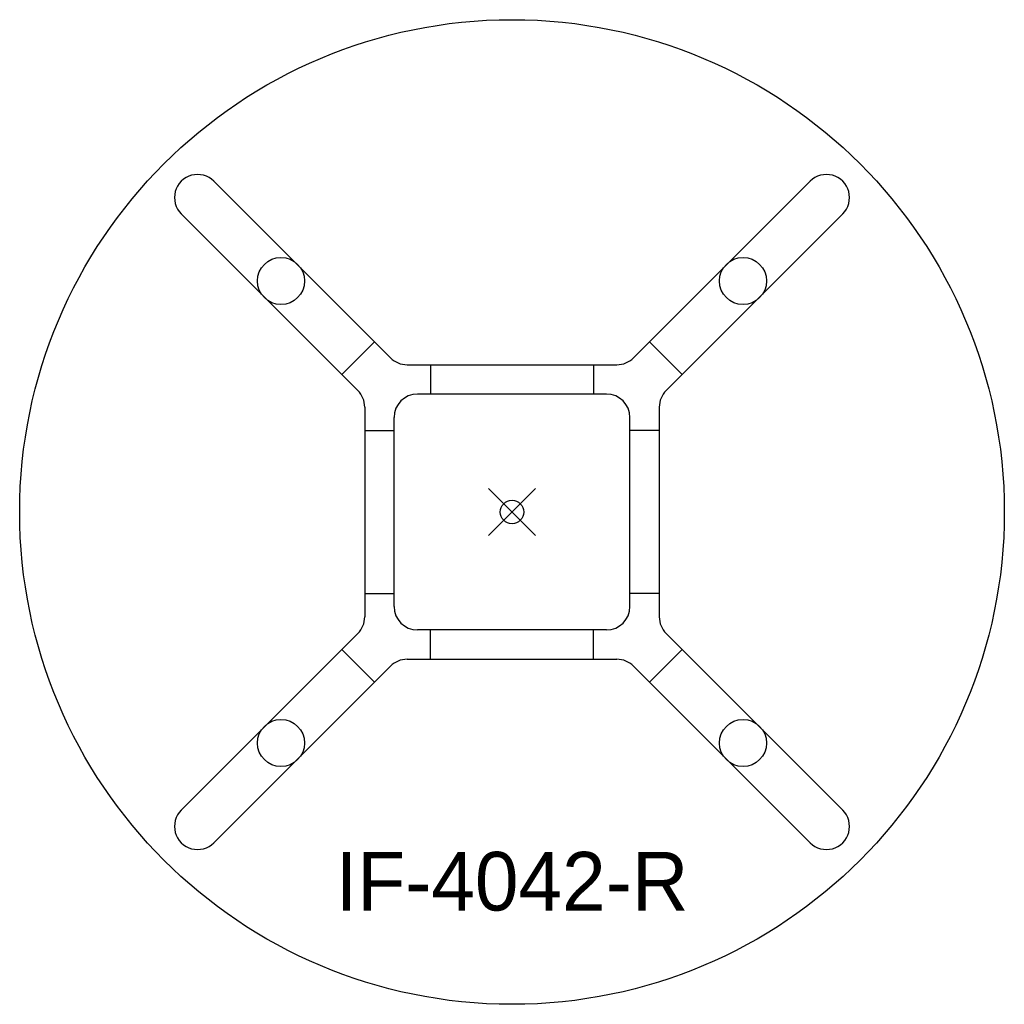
# Model space of a CAD drawing. Header units: inches. Extents: x -21 to 21, y -21 to 21.
import ezdxf
from ezdxf.enums import TextEntityAlignment as Align

# ---------------------------------------------------------------- set-up
doc = ezdxf.new("R2010")
doc.units = ezdxf.units.IN
doc.header["$PDMODE"] = 35
doc.layers.add('AFUCH-P', color=2, linetype='Continuous')
doc.layers.add('AFUCH-P-TN', color=2, linetype='Continuous')

msp = doc.modelspace()

# ---------------------------------------------------------------- linework, layer by layer
at = {"layer": 'AFUCH-P'}
for p, q in [((-5.184, 6.576), (-12.716, 14.108)), ((5.184, 6.576), (12.716, 14.108)), ((-6.576, 5.184), (-14.108, 12.716)), ((6.576, 5.184), (14.108, 12.716)), ((-5.865, 7.257), (-7.257, 5.865)), ((5.865, 7.257), (7.257, 5.865)), ((-4.477, 6.283), (4.477, 6.283)), ((-3.475, 6.283), (-3.475, 5.033)), ((3.475, 6.283), (3.475, 5.033)), ((4.033, 5.033), (-4.033, 5.033)), ((-6.283, 4.477), (-6.283, -4.477)), ((6.283, 4.477), (6.283, -4.477)), ((-5.033, -4.033), (-5.033, 4.033)), ((5.033, -4.033), (5.033, 4.033)), ((-6.283, 3.475), (-5.033, 3.475)), ((6.283, 3.475), (5.033, 3.475)), ((-6.283, -3.475), (-5.033, -3.475)), ((6.283, -3.475), (5.033, -3.475)), ((4.033, -5.033), (-4.033, -5.033)), ((-3.475, -6.283), (-3.475, -5.033)), ((3.475, -6.283), (3.475, -5.033)), ((-6.576, -5.184), (-14.108, -12.716)), ((6.576, -5.184), (14.108, -12.716)), ((-7.257, -5.865), (-5.865, -7.257)), ((7.257, -5.865), (5.865, -7.257)), ((-4.477, -6.283), (4.477, -6.283)), ((-5.184, -6.576), (-12.716, -14.108)), ((5.184, -6.576), (12.716, -14.108))]:
    msp.add_line(p, q, dxfattribs=at)
for centre, radius in [((0, 0), 21), ((-9.854, 9.854), 1.004), ((9.854, 9.854), 1.004), ((-9.854, -9.854), 1.004), ((9.854, -9.854), 1.004)]:
    msp.add_circle(centre, radius, dxfattribs=at)
for centre, radius, start, end in [((-13.412, 13.412), 0.984, 45, 225.0009), ((13.412, 13.412), 0.984, 314.9991, 135), ((-4.477, 7.283), 1, 225, 270), ((4.477, 7.283), 1, 270, 315), ((-7.283, 4.477), 1, 0, 45), ((7.283, 4.477), 1, 135, 180), ((-4.033, 4.033), 1, 90, 180), ((4.033, 4.033), 1, 360, 90), ((-4.033, -4.033), 1, 180, 270), ((4.033, -4.033), 1, 270, 360), ((-7.283, -4.477), 1, 315, 360), ((7.283, -4.477), 1, 180, 225), ((-4.477, -7.283), 1, 90, 135), ((4.477, -7.283), 1, 45, 90), ((-13.412, -13.412), 0.984, 134.9991, 315), ((13.412, -13.412), 0.984, 225, 45.0009)]:
    msp.add_arc(centre, radius, start, end, dxfattribs=at)
msp.add_point((0, 0), dxfattribs=at)

# ---------------------------------------------------------------- texts
at = {"layer": 'AFUCH-P-TN'}
msp.add_text('IF-4042-R', height=2.5, dxfattribs=at).set_placement((0, -17), align=Align.CENTER)

doc.saveas('drawing.dxf')
